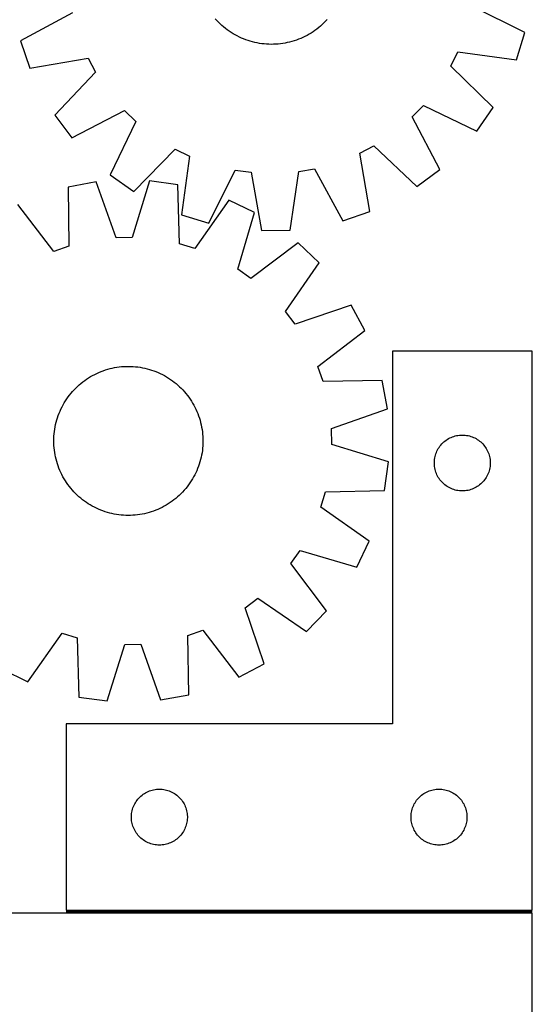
# Model space of a CAD drawing. Header units: millimetres. Extents: x 7 to 1493, y 7 to 2993.
# Tile 14 of 15: x 1218 to 1493, y 2115 to 2644. Entities that reach past the tile are written whole.
import ezdxf

# ---------------------------------------------------------------- set-up
doc = ezdxf.new("R2010")
doc.units = ezdxf.units.MM
doc.layers.add('COMMON', color=5, linetype='CONTINUOUS', true_color=0x0000ff)
doc.layers.add('CUT', color=7, linetype='CONTINUOUS', true_color=0x000000)

msp = doc.modelspace()

# ---------------------------------------------------------------- linework, layer by layer
at = {"layer": 'COMMON'}
msp.add_line((1493.383224, 2164.958039), (1243.383224, 2164.958039), dxfattribs=at)
at = {"layer": 'CUT'}
for p, q in [((1246.830403, 2647.2023), (1218.858133, 2632.151491)), ((1489.467626, 2636.718533), (1461.003409, 2650.816871)), ((1324.216229, 2643.124117), (1323.376765, 2644.05916)), ((1325.084649, 2642.215902), (1324.216229, 2643.124117)), ((1325.981169, 2641.335414), (1325.084649, 2642.215902)), ((1381.651927, 2641.83765), (1380.743713, 2640.96923)), ((1382.532416, 2642.734169), (1381.651927, 2641.83765)), ((1383.384309, 2643.657903), (1382.532416, 2642.734169)), ((1326.904903, 2640.483521), (1325.981169, 2641.335414)), ((1327.85494, 2639.661063), (1326.904903, 2640.483521)), ((1328.830342, 2638.868852), (1327.85494, 2639.661063)), ((1329.830147, 2638.107671), (1328.830342, 2638.868852)), ((1330.853367, 2637.378269), (1329.830147, 2638.107671)), ((1331.898994, 2636.681368), (1330.853367, 2637.378269)), ((1332.965995, 2636.017654), (1331.898994, 2636.681368)), ((1374.764179, 2636.394738), (1373.688398, 2635.745353)), ((1375.819032, 2637.077594), (1374.764179, 2636.394738)), ((1376.851915, 2637.793247), (1375.819032, 2637.077594)), ((1377.86181, 2638.54099), (1376.851915, 2637.793247)), ((1378.847719, 2639.320086), (1377.86181, 2638.54099)), ((1379.80867, 2640.129765), (1378.847719, 2639.320086)), ((1380.743713, 2640.96923), (1379.80867, 2640.129765)), ((1484.960676, 2622.007382), (1489.467626, 2636.718533)), ((1218.858133, 2632.151491), (1223.858931, 2617.600801)), ((1334.053317, 2635.387784), (1332.965995, 2636.017654)), ((1335.159888, 2634.792377), (1334.053317, 2635.387784)), ((1336.284614, 2634.232023), (1335.159888, 2634.792377)), ((1337.426387, 2633.707274), (1336.284614, 2634.232023)), ((1338.584079, 2633.218648), (1337.426387, 2633.707274)), ((1339.756548, 2632.766626), (1338.584079, 2633.218648)), ((1340.942637, 2632.351656), (1339.756548, 2632.766626)), ((1342.141175, 2631.974147), (1340.942637, 2632.351656)), ((1343.35098, 2631.634471), (1342.141175, 2631.974147)), ((1344.570857, 2631.332963), (1343.35098, 2631.634471)), ((1345.799602, 2631.069921), (1344.570857, 2631.332963)), ((1347.036004, 2630.845605), (1345.799602, 2631.069921)), ((1348.278842, 2630.660236), (1347.036004, 2630.845605)), ((1360.789772, 2630.969686), (1359.550481, 2630.761924)), ((1362.021926, 2631.216272), (1360.789772, 2630.969686)), ((1363.245726, 2631.501439), (1362.021926, 2631.216272)), ((1364.459965, 2631.824906), (1363.245726, 2631.501439)), ((1365.663444, 2632.186354), (1364.459965, 2631.824906)), ((1366.854976, 2632.585425), (1365.663444, 2632.186354)), ((1368.033385, 2633.021727), (1366.854976, 2632.585425)), ((1369.197508, 2633.494828), (1368.033385, 2633.021727)), ((1370.346196, 2634.004261), (1369.197508, 2633.494828)), ((1371.478316, 2634.549524), (1370.346196, 2634.004261)), ((1372.59275, 2635.130079), (1371.478316, 2634.549524)), ((1373.688398, 2635.745353), (1372.59275, 2635.130079)), ((1349.526888, 2630.513997), (1348.278842, 2630.660236)), ((1350.778913, 2630.407033), (1349.526888, 2630.513997)), ((1352.033679, 2630.339448), (1350.778913, 2630.407033)), ((1353.28995, 2630.311309), (1352.033679, 2630.339448)), ((1354.546484, 2630.322645), (1353.28995, 2630.311309)), ((1355.802042, 2630.373444), (1354.546484, 2630.322645)), ((1357.055385, 2630.463656), (1355.802042, 2630.373444)), ((1358.305276, 2630.593192), (1357.055385, 2630.463656)), ((1359.550481, 2630.761924), (1358.305276, 2630.593192)), ((1449.720791, 2618.568314), (1453.48399, 2626.27271)), ((1453.48399, 2626.27271), (1484.960676, 2622.007382)), ((1223.858931, 2617.600801), (1255.173761, 2622.925853)), ((1255.173761, 2622.925853), (1259.194795, 2615.352831)), ((1259.194795, 2615.352831), (1237.242541, 2592.394754)), ((1472.435244, 2596.364072), (1449.720791, 2618.568314)), ((1246.494993, 2580.101558), (1274.631635, 2594.842798)), ((1274.631635, 2594.842798), (1280.796058, 2588.882994)), ((1429.025032, 2591.384635), (1434.984836, 2597.549058)), ((1434.984836, 2597.549058), (1463.602884, 2583.76566)), ((1463.602884, 2583.76566), (1472.435244, 2596.364072)), ((1237.242541, 2592.394754), (1246.494993, 2580.101558)), ((1280.796058, 2588.882994), (1267.01266, 2560.264945)), ((1443.766272, 2563.247994), (1429.025032, 2591.384635)), ((1279.611071, 2551.432586), (1301.815314, 2574.147038)), ((1301.815314, 2574.147038), (1309.519709, 2570.38384)), ((1400.941977, 2571.926762), (1408.514999, 2575.947796)), ((1408.514999, 2575.947796), (1431.473076, 2553.995542)), ((1309.519709, 2570.38384), (1305.254382, 2538.907154)), ((1406.267029, 2540.611932), (1400.941977, 2571.926762)), ((1319.965532, 2534.400204), (1334.06387, 2562.864421)), ((1334.06387, 2562.864421), (1342.554078, 2561.666195)), ((1368.22059, 2562.099365), (1376.66553, 2563.583403)), ((1376.66553, 2563.583403), (1391.716339, 2535.611133)), ((1431.473076, 2553.995542), (1443.766272, 2563.247994)), ((1267.01266, 2560.264945), (1279.611071, 2551.432586)), ((1288.058634, 2557.090524), (1278.720027, 2526.729938)), ((1303.303013, 2555.007386), (1288.058634, 2557.090524)), ((1342.554078, 2561.666195), (1348.224341, 2530.412029)), ((1363.608201, 2530.671661), (1368.22059, 2562.099365)), ((1259.526242, 2556.483513), (1244.384252, 2553.753923)), ((1244.384252, 2553.753923), (1244.884646, 2521.993502)), ((1270.147623, 2526.547565), (1259.526242, 2556.483513)), ((1304.153829, 2523.25442), (1303.303013, 2555.007386)), ((1330.626506, 2546.767693), (1312.363026, 2520.778848)), ((1344.481047, 2540.07574), (1330.626506, 2546.767693)), ((1236.788162, 2519.171036), (1217.435911, 2544.359628)), ((1305.254382, 2538.907154), (1319.965532, 2534.400204)), ((1335.478015, 2509.613957), (1344.481047, 2540.07574)), ((1391.716339, 2535.611133), (1406.267029, 2540.611932)), ((1348.224341, 2530.412029), (1363.608201, 2530.671661)), ((1278.720027, 2526.729938), (1270.147623, 2526.547565)), ((1244.884646, 2521.993502), (1236.788162, 2519.171036)), ((1312.363026, 2520.778848), (1304.153829, 2523.25442)), ((1367.921028, 2523.795902), (1342.520432, 2504.722768)), ((1379.029552, 2513.150188), (1367.921028, 2523.795902)), ((1342.520432, 2504.722768), (1335.478015, 2509.613957)), ((1361.053952, 2486.961401), (1379.029552, 2513.150188)), ((1396.291553, 2490.42379), (1366.240227, 2480.133376)), ((1403.56668, 2476.866391), (1396.291553, 2490.42379)), ((1366.240227, 2480.133376), (1361.053952, 2486.961401)), ((1378.378088, 2457.51414), (1403.56668, 2476.866391)), ((1493.383224, 2465.708039), (1418.383224, 2465.708039)), ((1418.383224, 2465.708039), (1418.383224, 2265.708039)), ((1493.383224, 2165.708039), (1493.383224, 2465.708039)), ((1266.895858, 2456.313637), (1268.118392, 2456.604181)), ((1268.118392, 2456.604181), (1269.34945, 2456.856181)), ((1269.34945, 2456.856181), (1270.587816, 2457.069389)), ((1270.587816, 2457.069389), (1271.832267, 2457.243593)), ((1271.832267, 2457.243593), (1273.081577, 2457.378622)), ((1273.081577, 2457.378622), (1274.334511, 2457.474343)), ((1274.334511, 2457.474343), (1275.589834, 2457.530661)), ((1275.589834, 2457.530661), (1276.846306, 2457.54752)), ((1276.846306, 2457.54752), (1278.102688, 2457.524904)), ((1278.102688, 2457.524904), (1279.357739, 2457.462836)), ((1279.357739, 2457.462836), (1280.610222, 2457.361376)), ((1280.610222, 2457.361376), (1281.8589, 2457.220625)), ((1281.8589, 2457.220625), (1283.10254, 2457.040721)), ((1283.10254, 2457.040721), (1284.339916, 2456.821842)), ((1284.339916, 2456.821842), (1285.569806, 2456.564205)), ((1285.569806, 2456.564205), (1286.790997, 2456.268063)), ((1381.200554, 2449.417656), (1378.378088, 2457.51414)), ((1254.347185, 2450.682264), (1255.399026, 2451.369751)), ((1255.399026, 2451.369751), (1256.471943, 2452.023859)), ((1256.471943, 2452.023859), (1257.564876, 2452.643943)), ((1257.564876, 2452.643943), (1258.676747, 2453.229391)), ((1258.676747, 2453.229391), (1259.806458, 2453.779626)), ((1259.806458, 2453.779626), (1260.952896, 2454.294104)), ((1260.952896, 2454.294104), (1262.114928, 2454.772318)), ((1262.114928, 2454.772318), (1263.291408, 2455.213795)), ((1263.291408, 2455.213795), (1264.481174, 2455.618101)), ((1264.481174, 2455.618101), (1265.683053, 2455.984835)), ((1265.683053, 2455.984835), (1266.895858, 2456.313637)), ((1286.790997, 2456.268063), (1288.002283, 2455.933708)), ((1288.002283, 2455.933708), (1289.202469, 2455.561471)), ((1289.202469, 2455.561471), (1290.39037, 2455.151719)), ((1290.39037, 2455.151719), (1291.564815, 2454.704856)), ((1291.564815, 2454.704856), (1292.724644, 2454.221324)), ((1292.724644, 2454.221324), (1293.868712, 2453.701599)), ((1293.868712, 2453.701599), (1294.995891, 2453.146194)), ((1294.995891, 2453.146194), (1296.105068, 2452.555658)), ((1296.105068, 2452.555658), (1297.195149, 2451.930573)), ((1297.195149, 2451.930573), (1298.265057, 2451.271556)), ((1298.265057, 2451.271556), (1299.313738, 2450.579258)), ((1247.658733, 2444.996232), (1248.535271, 2445.896613)), ((1248.535271, 2445.896613), (1249.439659, 2446.769018)), ((1249.439659, 2446.769018), (1250.371004, 2447.612584)), ((1250.371004, 2447.612584), (1251.328386, 2448.42648)), ((1251.328386, 2448.42648), (1252.31086, 2449.209902)), ((1252.31086, 2449.209902), (1253.317458, 2449.962078)), ((1253.317458, 2449.962078), (1254.347185, 2450.682264)), ((1299.313738, 2450.579258), (1300.340155, 2449.854362)), ((1300.340155, 2449.854362), (1301.343296, 2449.097583)), ((1301.343296, 2449.097583), (1302.322171, 2448.309667)), ((1302.322171, 2448.309667), (1303.275814, 2447.491394)), ((1303.275814, 2447.491394), (1304.203284, 2446.643569)), ((1304.203284, 2446.643569), (1305.103666, 2445.767031)), ((1412.960975, 2449.91805), (1381.200554, 2449.417656)), ((1415.690565, 2434.77606), (1412.960975, 2449.91805)), ((1243.723044, 2440.106685), (1244.44794, 2441.133103)), ((1244.44794, 2441.133103), (1245.20472, 2442.136244)), ((1245.20472, 2442.136244), (1245.992635, 2443.115119)), ((1245.992635, 2443.115119), (1246.810908, 2444.068762)), ((1246.810908, 2444.068762), (1247.658733, 2444.996232)), ((1305.103666, 2445.767031), (1305.97607, 2444.862643)), ((1305.97607, 2444.862643), (1306.819636, 2443.931298)), ((1306.819636, 2443.931298), (1307.633532, 2442.973917)), ((1307.633532, 2442.973917), (1308.416955, 2441.991442)), ((1308.416955, 2441.991442), (1309.16913, 2440.984844)), ((1309.16913, 2440.984844), (1309.889316, 2439.955117)), ((1240.600704, 2434.66166), (1241.156108, 2435.788839)), ((1241.156108, 2435.788839), (1241.746644, 2436.898016)), ((1241.746644, 2436.898016), (1242.371729, 2437.988097)), ((1242.371729, 2437.988097), (1243.030746, 2439.058005)), ((1243.030746, 2439.058005), (1243.723044, 2440.106685)), ((1309.889316, 2439.955117), (1310.576803, 2438.903276)), ((1310.576803, 2438.903276), (1311.230911, 2437.830359)), ((1311.230911, 2437.830359), (1311.850995, 2436.737427)), ((1311.850995, 2436.737427), (1312.436443, 2435.625556)), ((1312.436443, 2435.625556), (1312.986678, 2434.495844)), ((1238.740831, 2429.995416), (1239.150583, 2431.183318)), ((1239.150583, 2431.183318), (1239.597446, 2432.357763)), ((1239.597446, 2432.357763), (1240.080979, 2433.517592)), ((1240.080979, 2433.517592), (1240.600704, 2434.66166)), ((1312.986678, 2434.495844), (1313.501156, 2433.349406)), ((1313.501156, 2433.349406), (1313.97937, 2432.187374)), ((1313.97937, 2432.187374), (1314.420847, 2431.010895)), ((1314.420847, 2431.010895), (1314.825153, 2429.821128)), ((1385.754617, 2424.154679), (1415.690565, 2434.77606)), ((1237.261581, 2423.895488), (1237.48046, 2425.132864)), ((1237.48046, 2425.132864), (1237.738097, 2426.362754)), ((1237.738097, 2426.362754), (1238.03424, 2427.583944)), ((1238.03424, 2427.583944), (1238.368594, 2428.79523)), ((1238.368594, 2428.79523), (1238.740831, 2429.995416)), ((1314.825153, 2429.821128), (1315.191887, 2428.619249)), ((1315.191887, 2428.619249), (1315.520689, 2427.406444)), ((1315.520689, 2427.406444), (1315.811233, 2426.18391)), ((1315.811233, 2426.18391), (1316.063234, 2424.952852)), ((1316.063234, 2424.952852), (1316.276441, 2423.714487)), ((1236.777398, 2418.895636), (1236.839466, 2420.150687)), ((1236.839466, 2420.150687), (1236.940926, 2421.40317)), ((1236.940926, 2421.40317), (1237.081677, 2422.651847)), ((1237.081677, 2422.651847), (1237.261581, 2423.895488)), ((1316.276441, 2423.714487), (1316.450645, 2422.470035)), ((1316.450645, 2422.470035), (1316.585674, 2421.220726)), ((1316.585674, 2421.220726), (1316.681395, 2419.967791)), ((1316.681395, 2419.967791), (1316.737713, 2418.712469)), ((1385.93699, 2415.582275), (1385.754617, 2424.154679)), ((1449.876415, 2419.452792), (1450.591943, 2419.743791)), ((1450.591943, 2419.743791), (1451.321502, 2419.997569)), ((1451.321502, 2419.997569), (1452.063157, 2420.213455)), ((1452.063157, 2420.213455), (1452.814943, 2420.390874)), ((1452.814943, 2420.390874), (1453.574865, 2420.529357)), ((1453.574865, 2420.529357), (1454.340909, 2420.628537)), ((1454.340909, 2420.628537), (1455.111043, 2420.68815)), ((1455.111043, 2420.68815), (1455.883224, 2420.708039)), ((1455.883224, 2420.708039), (1456.655405, 2420.68815)), ((1456.655405, 2420.68815), (1457.425539, 2420.628537)), ((1457.425539, 2420.628537), (1458.191583, 2420.529357)), ((1458.191583, 2420.529357), (1458.951505, 2420.390874)), ((1458.951505, 2420.390874), (1459.703291, 2420.213455)), ((1459.703291, 2420.213455), (1460.444947, 2419.997569)), ((1460.444947, 2419.997569), (1461.174505, 2419.743791)), ((1461.174505, 2419.743791), (1461.890033, 2419.452792)), ((1236.754782, 2417.639254), (1236.777398, 2418.895636)), ((1236.771642, 2416.382781), (1236.754782, 2417.639254)), ((1236.827959, 2415.127459), (1236.771642, 2416.382781)), ((1236.92368, 2413.874524), (1236.827959, 2415.127459)), ((1316.669888, 2414.944563), (1316.568428, 2413.69208)), ((1316.731957, 2416.199614), (1316.669888, 2414.944563)), ((1316.754572, 2417.455996), (1316.731957, 2416.199614)), ((1316.737713, 2418.712469), (1316.754572, 2417.455996)), ((1416.297576, 2406.243668), (1385.93699, 2415.582275)), ((1443.438069, 2414.081695), (1443.885635, 2414.711253)), ((1443.885635, 2414.711253), (1444.365017, 2415.316936)), ((1444.365017, 2415.316936), (1444.874944, 2415.897139)), ((1444.874944, 2415.897139), (1445.414062, 2416.450322)), ((1445.414062, 2416.450322), (1445.980942, 2416.975018)), ((1445.980942, 2416.975018), (1446.574082, 2417.469836)), ((1446.574082, 2417.469836), (1447.191908, 2417.933464)), ((1447.191908, 2417.933464), (1447.832781, 2418.364672)), ((1447.832781, 2418.364672), (1448.495003, 2418.762317)), ((1448.495003, 2418.762317), (1449.176817, 2419.125345)), ((1449.176817, 2419.125345), (1449.876415, 2419.452792)), ((1461.890033, 2419.452792), (1462.589631, 2419.125345)), ((1462.589631, 2419.125345), (1463.271445, 2418.762317)), ((1463.271445, 2418.762317), (1463.933667, 2418.364672)), ((1463.933667, 2418.364672), (1464.574541, 2417.933464)), ((1464.574541, 2417.933464), (1465.192366, 2417.469836)), ((1465.192366, 2417.469836), (1465.785506, 2416.975018)), ((1465.785506, 2416.975018), (1466.352386, 2416.450322)), ((1466.352386, 2416.450322), (1466.891505, 2415.897139)), ((1466.891505, 2415.897139), (1467.401431, 2415.316936)), ((1467.401431, 2415.316936), (1467.880813, 2414.711253)), ((1467.880813, 2414.711253), (1468.328379, 2414.081695)), ((1237.058709, 2412.625215), (1236.92368, 2413.874524)), ((1237.232913, 2411.380763), (1237.058709, 2412.625215)), ((1237.446121, 2410.142398), (1237.232913, 2411.380763)), ((1237.698121, 2408.91134), (1237.446121, 2410.142398)), ((1316.028895, 2409.962386), (1315.771257, 2408.732496)), ((1316.247773, 2411.199762), (1316.028895, 2409.962386)), ((1316.427677, 2412.443403), (1316.247773, 2411.199762)), ((1316.568428, 2413.69208), (1316.427677, 2412.443403)), ((1441.126255, 2408.39725), (1441.284258, 2409.153355)), ((1441.284258, 2409.153355), (1441.480976, 2409.900323)), ((1441.480976, 2409.900323), (1441.715886, 2410.636174)), ((1441.715886, 2410.636174), (1441.988365, 2411.358957)), ((1441.988365, 2411.358957), (1442.29769, 2412.066755)), ((1442.29769, 2412.066755), (1442.643042, 2412.75769)), ((1442.643042, 2412.75769), (1443.023505, 2413.429931)), ((1443.023505, 2413.429931), (1443.438069, 2414.081695)), ((1468.328379, 2414.081695), (1468.742944, 2413.429931)), ((1468.742944, 2413.429931), (1469.123406, 2412.75769)), ((1469.123406, 2412.75769), (1469.468758, 2412.066755)), ((1469.468758, 2412.066755), (1469.778084, 2411.358957)), ((1469.778084, 2411.358957), (1470.050563, 2410.636174)), ((1470.050563, 2410.636174), (1470.285472, 2409.900323)), ((1470.285472, 2409.900323), (1470.48219, 2409.153355)), ((1470.48219, 2409.153355), (1470.640193, 2408.39725)), ((1237.988665, 2407.688806), (1237.698121, 2408.91134)), ((1238.317467, 2406.476001), (1237.988665, 2407.688806)), ((1238.684202, 2405.274122), (1238.317467, 2406.476001)), ((1239.088507, 2404.084355), (1238.684202, 2405.274122)), ((1239.529985, 2402.907876), (1239.088507, 2404.084355)), ((1314.358771, 2403.911932), (1313.911908, 2402.737487)), ((1314.768523, 2405.099834), (1314.358771, 2403.911932)), ((1315.14076, 2406.30002), (1314.768523, 2405.099834)), ((1315.475115, 2407.511306), (1315.14076, 2406.30002)), ((1315.771257, 2408.732496), (1315.475115, 2407.511306)), ((1414.214438, 2390.99929), (1416.297576, 2406.243668)), ((1440.888197, 2406.094257), (1440.927961, 2406.865671)), ((1440.888197, 2405.32182), (1440.888197, 2406.094257)), ((1440.927961, 2404.550407), (1440.888197, 2405.32182)), ((1440.927961, 2406.865671), (1441.007384, 2407.634014)), ((1441.007384, 2403.782063), (1440.927961, 2404.550407)), ((1441.007384, 2407.634014), (1441.126255, 2408.39725)), ((1441.126255, 2403.018827), (1441.007384, 2403.782063)), ((1470.640193, 2408.39725), (1470.759064, 2407.634014)), ((1470.759064, 2403.782063), (1470.640193, 2403.018827)), ((1470.759064, 2407.634014), (1470.838487, 2406.865671)), ((1470.838487, 2404.550407), (1470.759064, 2403.782063)), ((1470.838487, 2406.865671), (1470.878251, 2406.094257)), ((1470.878251, 2405.32182), (1470.838487, 2404.550407)), ((1470.878251, 2406.094257), (1470.878251, 2405.32182)), ((1240.008198, 2401.745844), (1239.529985, 2402.907876)), ((1240.522676, 2400.599406), (1240.008198, 2401.745844)), ((1241.072911, 2399.469694), (1240.522676, 2400.599406)), ((1241.658359, 2398.357823), (1241.072911, 2399.469694)), ((1242.278444, 2397.264891), (1241.658359, 2398.357823)), ((1312.353246, 2399.306411), (1311.76271, 2398.197234)), ((1312.908651, 2400.43359), (1312.353246, 2399.306411)), ((1313.428376, 2401.577658), (1312.908651, 2400.43359)), ((1313.911908, 2402.737487), (1313.428376, 2401.577658)), ((1441.284258, 2402.262723), (1441.126255, 2403.018827)), ((1441.480976, 2401.515754), (1441.284258, 2402.262723)), ((1441.715886, 2400.779903), (1441.480976, 2401.515754)), ((1441.988365, 2400.05712), (1441.715886, 2400.779903)), ((1442.29769, 2399.349323), (1441.988365, 2400.05712)), ((1442.643042, 2398.658388), (1442.29769, 2399.349323)), ((1443.023505, 2397.986147), (1442.643042, 2398.658388)), ((1469.123406, 2398.658388), (1468.742944, 2397.986147)), ((1469.468758, 2399.349323), (1469.123406, 2398.658388)), ((1469.778084, 2400.05712), (1469.468758, 2399.349323)), ((1470.050563, 2400.779903), (1469.778084, 2400.05712)), ((1470.285472, 2401.515754), (1470.050563, 2400.779903)), ((1470.48219, 2402.262723), (1470.285472, 2401.515754)), ((1470.640193, 2403.018827), (1470.48219, 2402.262723)), ((1242.932552, 2396.191974), (1242.278444, 2397.264891)), ((1243.620038, 2395.140133), (1242.932552, 2396.191974)), ((1244.340224, 2394.110406), (1243.620038, 2395.140133)), ((1245.0924, 2393.103808), (1244.340224, 2394.110406)), ((1245.875822, 2392.121333), (1245.0924, 2393.103808)), ((1309.061414, 2393.962147), (1308.304635, 2392.959006)), ((1309.78631, 2394.988565), (1309.061414, 2393.962147)), ((1310.478608, 2396.037245), (1309.78631, 2394.988565)), ((1311.137625, 2397.107153), (1310.478608, 2396.037245)), ((1311.76271, 2398.197234), (1311.137625, 2397.107153)), ((1443.438069, 2397.334383), (1443.023505, 2397.986147)), ((1443.885635, 2396.704825), (1443.438069, 2397.334383)), ((1444.365017, 2396.099141), (1443.885635, 2396.704825)), ((1444.874944, 2395.518939), (1444.365017, 2396.099141)), ((1445.414062, 2394.965756), (1444.874944, 2395.518939)), ((1445.980942, 2394.44106), (1445.414062, 2394.965756)), ((1446.574082, 2393.946242), (1445.980942, 2394.44106)), ((1447.191908, 2393.482614), (1446.574082, 2393.946242)), ((1447.832781, 2393.051405), (1447.191908, 2393.482614)), ((1464.574541, 2393.482614), (1463.933667, 2393.051405)), ((1465.192366, 2393.946242), (1464.574541, 2393.482614)), ((1465.785506, 2394.44106), (1465.192366, 2393.946242)), ((1466.352386, 2394.965756), (1465.785506, 2394.44106)), ((1466.891505, 2395.518939), (1466.352386, 2394.965756)), ((1467.401431, 2396.099141), (1466.891505, 2395.518939)), ((1467.880813, 2396.704825), (1467.401431, 2396.099141)), ((1468.328379, 2397.334383), (1467.880813, 2396.704825)), ((1468.742944, 2397.986147), (1468.328379, 2397.334383)), ((1246.689718, 2391.163952), (1245.875822, 2392.121333)), ((1247.533284, 2390.232607), (1246.689718, 2391.163952)), ((1248.405689, 2389.328219), (1247.533284, 2390.232607)), ((1249.30607, 2388.451681), (1248.405689, 2389.328219)), ((1250.23354, 2387.603856), (1249.30607, 2388.451681)), ((1304.069695, 2388.326232), (1303.138351, 2387.482666)), ((1304.974083, 2389.198637), (1304.069695, 2388.326232)), ((1305.850622, 2390.099018), (1304.974083, 2389.198637)), ((1306.698446, 2391.026488), (1305.850622, 2390.099018)), ((1307.51672, 2391.980131), (1306.698446, 2391.026488)), ((1308.304635, 2392.959006), (1307.51672, 2391.980131)), ((1379.9859, 2381.939276), (1382.461472, 2390.148473)), ((1382.461472, 2390.148473), (1414.214438, 2390.99929)), ((1448.495003, 2392.65376), (1447.832781, 2393.051405)), ((1449.176817, 2392.290733), (1448.495003, 2392.65376)), ((1449.876415, 2391.963285), (1449.176817, 2392.290733)), ((1450.591943, 2391.672286), (1449.876415, 2391.963285)), ((1451.321502, 2391.418508), (1450.591943, 2391.672286)), ((1452.063157, 2391.202623), (1451.321502, 2391.418508)), ((1452.814943, 2391.025203), (1452.063157, 2391.202623)), ((1453.574865, 2390.88672), (1452.814943, 2391.025203)), ((1454.340909, 2390.787541), (1453.574865, 2390.88672)), ((1455.111043, 2390.727927), (1454.340909, 2390.787541)), ((1455.883224, 2390.708039), (1455.111043, 2390.727927)), ((1456.655405, 2390.727927), (1455.883224, 2390.708039)), ((1457.425539, 2390.787541), (1456.655405, 2390.727927)), ((1458.191583, 2390.88672), (1457.425539, 2390.787541)), ((1458.951505, 2391.025203), (1458.191583, 2390.88672)), ((1459.703291, 2391.202623), (1458.951505, 2391.025203)), ((1460.444947, 2391.418508), (1459.703291, 2391.202623)), ((1461.174505, 2391.672286), (1460.444947, 2391.418508)), ((1461.890033, 2391.963285), (1461.174505, 2391.672286)), ((1462.589631, 2392.290733), (1461.890033, 2391.963285)), ((1463.271445, 2392.65376), (1462.589631, 2392.290733)), ((1463.933667, 2393.051405), (1463.271445, 2392.65376)), ((1251.187183, 2386.785583), (1250.23354, 2387.603856)), ((1252.166058, 2385.997667), (1251.187183, 2386.785583)), ((1253.1692, 2385.240888), (1252.166058, 2385.997667)), ((1254.195617, 2384.515992), (1253.1692, 2385.240888)), ((1255.244297, 2383.823694), (1254.195617, 2384.515992)), ((1256.314205, 2383.164677), (1255.244297, 2383.823694)), ((1257.404286, 2382.539592), (1256.314205, 2383.164677)), ((1258.513463, 2381.949056), (1257.404286, 2382.539592)), ((1297.037412, 2383.071391), (1295.944479, 2382.451307)), ((1298.110328, 2383.725499), (1297.037412, 2383.071391)), ((1299.162169, 2384.412986), (1298.110328, 2383.725499)), ((1300.191896, 2385.133172), (1299.162169, 2384.412986)), ((1301.198494, 2385.885348), (1300.191896, 2385.133172)), ((1302.180969, 2386.66877), (1301.198494, 2385.885348)), ((1303.138351, 2387.482666), (1302.180969, 2386.66877)), ((1259.640642, 2381.393651), (1258.513463, 2381.949056)), ((1260.784711, 2380.873926), (1259.640642, 2381.393651)), ((1261.944539, 2380.390394), (1260.784711, 2380.873926)), ((1263.118984, 2379.943531), (1261.944539, 2380.390394)), ((1264.306886, 2379.533779), (1263.118984, 2379.943531)), ((1265.507072, 2379.161542), (1264.306886, 2379.533779)), ((1266.718358, 2378.827187), (1265.507072, 2379.161542)), ((1267.939548, 2378.531045), (1266.718358, 2378.827187)), ((1269.169439, 2378.273408), (1267.939548, 2378.531045)), ((1270.406814, 2378.054529), (1269.169439, 2378.273408)), ((1271.650455, 2377.874625), (1270.406814, 2378.054529)), ((1272.899132, 2377.733874), (1271.650455, 2377.874625)), ((1274.151615, 2377.632414), (1272.899132, 2377.733874)), ((1275.406667, 2377.570346), (1274.151615, 2377.632414)), ((1276.663048, 2377.54773), (1275.406667, 2377.570346)), ((1277.919521, 2377.564589), (1276.663048, 2377.54773)), ((1279.174843, 2377.620907), (1277.919521, 2377.564589)), ((1280.427778, 2377.716628), (1279.174843, 2377.620907)), ((1281.677087, 2377.851657), (1280.427778, 2377.716628)), ((1282.921539, 2378.025861), (1281.677087, 2377.851657)), ((1284.159904, 2378.239069), (1282.921539, 2378.025861)), ((1285.390962, 2378.491069), (1284.159904, 2378.239069)), ((1286.613496, 2378.781613), (1285.390962, 2378.491069)), ((1287.826302, 2379.110415), (1286.613496, 2378.781613)), ((1289.02818, 2379.477149), (1287.826302, 2379.110415)), ((1290.217947, 2379.881455), (1289.02818, 2379.477149)), ((1291.394426, 2380.322932), (1290.217947, 2379.881455)), ((1292.556458, 2380.801146), (1291.394426, 2380.322932)), ((1293.702896, 2381.315624), (1292.556458, 2380.801146)), ((1294.832608, 2381.865859), (1293.702896, 2381.315624)), ((1295.944479, 2382.451307), (1294.832608, 2381.865859)), ((1405.974746, 2363.675796), (1379.9859, 2381.939276)), ((1399.282792, 2349.821255), (1405.974746, 2363.675796)), ((1363.92982, 2351.78187), (1368.82101, 2358.824287)), ((1368.82101, 2358.824287), (1399.282792, 2349.821255)), ((1383.002955, 2326.381274), (1363.92982, 2351.78187)), ((1339.340429, 2328.062075), (1346.168453, 2333.24835)), ((1346.168453, 2333.24835), (1372.35724, 2315.27275)), ((1349.630842, 2298.01075), (1339.340429, 2328.062075)), ((1372.35724, 2315.27275), (1383.002955, 2326.381274)), ((1222.882848, 2288.327557), (1241.146328, 2314.316402)), ((1241.146328, 2314.316402), (1249.355525, 2311.84083)), ((1308.624708, 2313.101748), (1316.721193, 2315.924214)), ((1316.721193, 2315.924214), (1336.073443, 2290.735622)), ((1249.355525, 2311.84083), (1250.206342, 2280.087864)), ((1274.789327, 2308.365312), (1283.361731, 2308.547685)), ((1283.361731, 2308.547685), (1293.983112, 2278.611737)), ((1309.125103, 2281.341327), (1308.624708, 2313.101748)), ((1265.450721, 2278.004726), (1274.789327, 2308.365312)), ((1336.073443, 2290.735622), (1349.630842, 2298.01075)), ((1209.028308, 2295.01951), (1222.882848, 2288.327557)), ((1250.206342, 2280.087864), (1265.450721, 2278.004726)), ((1293.983112, 2278.611737), (1309.125103, 2281.341327)), ((1418.383224, 2265.708039), (1243.383224, 2265.708039)), ((1243.383224, 2265.708039), (1243.383224, 2165.708039)), ((1286.676817, 2229.125345), (1287.376415, 2229.452792)), ((1287.376415, 2229.452792), (1288.091943, 2229.743791)), ((1288.091943, 2229.743791), (1288.821502, 2229.997569)), ((1288.821502, 2229.997569), (1289.563157, 2230.213455)), ((1289.563157, 2230.213455), (1290.314943, 2230.390874)), ((1290.314943, 2230.390874), (1291.074865, 2230.529357)), ((1291.074865, 2230.529357), (1291.840909, 2230.628537)), ((1291.840909, 2230.628537), (1292.611043, 2230.68815)), ((1292.611043, 2230.68815), (1293.383224, 2230.708039)), ((1293.383224, 2230.708039), (1294.155405, 2230.68815)), ((1294.155405, 2230.68815), (1294.925539, 2230.628537)), ((1294.925539, 2230.628537), (1295.691583, 2230.529357)), ((1295.691583, 2230.529357), (1296.451505, 2230.390874)), ((1296.451505, 2230.390874), (1297.203291, 2230.213455)), ((1297.203291, 2230.213455), (1297.944947, 2229.997569)), ((1297.944947, 2229.997569), (1298.674505, 2229.743791)), ((1298.674505, 2229.743791), (1299.390033, 2229.452792)), ((1299.390033, 2229.452792), (1300.089631, 2229.125345)), ((1436.676817, 2229.125345), (1437.376415, 2229.452792)), ((1437.376415, 2229.452792), (1438.091943, 2229.743791)), ((1438.091943, 2229.743791), (1438.821502, 2229.997569)), ((1438.821502, 2229.997569), (1439.563157, 2230.213455)), ((1439.563157, 2230.213455), (1440.314943, 2230.390874)), ((1440.314943, 2230.390874), (1441.074865, 2230.529357)), ((1441.074865, 2230.529357), (1441.840909, 2230.628537)), ((1441.840909, 2230.628537), (1442.611043, 2230.68815)), ((1442.611043, 2230.68815), (1443.383224, 2230.708039)), ((1443.383224, 2230.708039), (1444.155405, 2230.68815)), ((1444.155405, 2230.68815), (1444.925539, 2230.628537)), ((1444.925539, 2230.628537), (1445.691583, 2230.529357)), ((1445.691583, 2230.529357), (1446.451505, 2230.390874)), ((1446.451505, 2230.390874), (1447.203291, 2230.213455)), ((1447.203291, 2230.213455), (1447.944947, 2229.997569)), ((1447.944947, 2229.997569), (1448.674505, 2229.743791)), ((1448.674505, 2229.743791), (1449.390033, 2229.452792)), ((1449.390033, 2229.452792), (1450.089631, 2229.125345)), ((1280.523505, 2223.429931), (1280.938069, 2224.081695)), ((1280.938069, 2224.081695), (1281.385635, 2224.711253)), ((1281.385635, 2224.711253), (1281.865017, 2225.316936)), ((1281.865017, 2225.316936), (1282.374944, 2225.897139)), ((1282.374944, 2225.897139), (1282.914062, 2226.450322)), ((1282.914062, 2226.450322), (1283.480942, 2226.975018)), ((1283.480942, 2226.975018), (1284.074082, 2227.469836)), ((1284.074082, 2227.469836), (1284.691908, 2227.933464)), ((1284.691908, 2227.933464), (1285.332781, 2228.364672)), ((1285.332781, 2228.364672), (1285.995003, 2228.762317)), ((1285.995003, 2228.762317), (1286.676817, 2229.125345)), ((1300.089631, 2229.125345), (1300.771445, 2228.762317)), ((1300.771445, 2228.762317), (1301.433667, 2228.364672)), ((1301.433667, 2228.364672), (1302.074541, 2227.933464)), ((1302.074541, 2227.933464), (1302.692366, 2227.469836)), ((1302.692366, 2227.469836), (1303.285506, 2226.975018)), ((1303.285506, 2226.975018), (1303.852386, 2226.450322)), ((1303.852386, 2226.450322), (1304.391505, 2225.897139)), ((1304.391505, 2225.897139), (1304.901431, 2225.316936)), ((1304.901431, 2225.316936), (1305.380813, 2224.711253)), ((1305.380813, 2224.711253), (1305.828379, 2224.081695)), ((1305.828379, 2224.081695), (1306.242944, 2223.429931)), ((1430.523505, 2223.429931), (1430.938069, 2224.081695)), ((1430.938069, 2224.081695), (1431.385635, 2224.711253)), ((1431.385635, 2224.711253), (1431.865017, 2225.316936)), ((1431.865017, 2225.316936), (1432.374944, 2225.897139)), ((1432.374944, 2225.897139), (1432.914062, 2226.450322)), ((1432.914062, 2226.450322), (1433.480942, 2226.975018)), ((1433.480942, 2226.975018), (1434.074082, 2227.469836)), ((1434.074082, 2227.469836), (1434.691908, 2227.933464)), ((1434.691908, 2227.933464), (1435.332781, 2228.364672)), ((1435.332781, 2228.364672), (1435.995003, 2228.762317)), ((1435.995003, 2228.762317), (1436.676817, 2229.125345)), ((1450.089631, 2229.125345), (1450.771445, 2228.762317)), ((1450.771445, 2228.762317), (1451.433667, 2228.364672)), ((1451.433667, 2228.364672), (1452.074541, 2227.933464)), ((1452.074541, 2227.933464), (1452.692366, 2227.469836)), ((1452.692366, 2227.469836), (1453.285506, 2226.975018)), ((1453.285506, 2226.975018), (1453.852386, 2226.450322)), ((1453.852386, 2226.450322), (1454.391505, 2225.897139)), ((1454.391505, 2225.897139), (1454.901431, 2225.316936)), ((1454.901431, 2225.316936), (1455.380813, 2224.711253)), ((1455.380813, 2224.711253), (1455.828379, 2224.081695)), ((1455.828379, 2224.081695), (1456.242944, 2223.429931)), ((1278.626255, 2218.39725), (1278.784258, 2219.153355)), ((1278.784258, 2219.153355), (1278.980976, 2219.900323)), ((1278.980976, 2219.900323), (1279.215886, 2220.636174)), ((1279.215886, 2220.636174), (1279.488365, 2221.358957)), ((1279.488365, 2221.358957), (1279.79769, 2222.066755)), ((1279.79769, 2222.066755), (1280.143042, 2222.75769)), ((1280.143042, 2222.75769), (1280.523505, 2223.429931)), ((1306.242944, 2223.429931), (1306.623406, 2222.75769)), ((1306.623406, 2222.75769), (1306.968758, 2222.066755)), ((1306.968758, 2222.066755), (1307.278084, 2221.358957)), ((1307.278084, 2221.358957), (1307.550563, 2220.636174)), ((1307.550563, 2220.636174), (1307.785472, 2219.900323)), ((1307.785472, 2219.900323), (1307.98219, 2219.153355)), ((1307.98219, 2219.153355), (1308.140193, 2218.39725)), ((1428.626255, 2218.39725), (1428.784258, 2219.153355)), ((1428.784258, 2219.153355), (1428.980976, 2219.900323)), ((1428.980976, 2219.900323), (1429.215886, 2220.636174)), ((1429.215886, 2220.636174), (1429.488365, 2221.358957)), ((1429.488365, 2221.358957), (1429.79769, 2222.066755)), ((1429.79769, 2222.066755), (1430.143042, 2222.75769)), ((1430.143042, 2222.75769), (1430.523505, 2223.429931)), ((1456.242944, 2223.429931), (1456.623406, 2222.75769)), ((1456.623406, 2222.75769), (1456.968758, 2222.066755)), ((1456.968758, 2222.066755), (1457.278084, 2221.358957)), ((1457.278084, 2221.358957), (1457.550563, 2220.636174)), ((1457.550563, 2220.636174), (1457.785472, 2219.900323)), ((1457.785472, 2219.900323), (1457.98219, 2219.153355)), ((1457.98219, 2219.153355), (1458.140193, 2218.39725)), ((1278.388197, 2216.094257), (1278.427961, 2216.865671)), ((1278.388197, 2215.32182), (1278.388197, 2216.094257)), ((1278.427961, 2214.550407), (1278.388197, 2215.32182)), ((1278.427961, 2216.865671), (1278.507384, 2217.634014)), ((1278.507384, 2213.782063), (1278.427961, 2214.550407)), ((1278.507384, 2217.634014), (1278.626255, 2218.39725)), ((1278.626255, 2213.018827), (1278.507384, 2213.782063)), ((1308.140193, 2218.39725), (1308.259064, 2217.634014)), ((1308.259064, 2213.782063), (1308.140193, 2213.018827)), ((1308.259064, 2217.634014), (1308.338487, 2216.865671)), ((1308.338487, 2214.550407), (1308.259064, 2213.782063)), ((1308.338487, 2216.865671), (1308.378251, 2216.094257)), ((1308.378251, 2215.32182), (1308.338487, 2214.550407)), ((1308.378251, 2216.094257), (1308.378251, 2215.32182)), ((1428.388197, 2216.094257), (1428.427961, 2216.865671)), ((1428.388197, 2215.32182), (1428.388197, 2216.094257)), ((1428.427961, 2214.550407), (1428.388197, 2215.32182)), ((1428.427961, 2216.865671), (1428.507384, 2217.634014)), ((1428.507384, 2213.782063), (1428.427961, 2214.550407)), ((1428.507384, 2217.634014), (1428.626255, 2218.39725)), ((1428.626255, 2213.018827), (1428.507384, 2213.782063)), ((1458.140193, 2218.39725), (1458.259064, 2217.634014)), ((1458.259064, 2213.782063), (1458.140193, 2213.018827)), ((1458.259064, 2217.634014), (1458.338487, 2216.865671)), ((1458.338487, 2214.550407), (1458.259064, 2213.782063)), ((1458.338487, 2216.865671), (1458.378251, 2216.094257)), ((1458.378251, 2215.32182), (1458.338487, 2214.550407)), ((1458.378251, 2216.094257), (1458.378251, 2215.32182)), ((1278.784258, 2212.262723), (1278.626255, 2213.018827)), ((1278.980976, 2211.515754), (1278.784258, 2212.262723)), ((1279.215886, 2210.779903), (1278.980976, 2211.515754)), ((1279.488365, 2210.05712), (1279.215886, 2210.779903)), ((1279.79769, 2209.349323), (1279.488365, 2210.05712)), ((1280.143042, 2208.658388), (1279.79769, 2209.349323)), ((1280.523505, 2207.986147), (1280.143042, 2208.658388)), ((1306.623406, 2208.658388), (1306.242944, 2207.986147)), ((1306.968758, 2209.349323), (1306.623406, 2208.658388)), ((1307.278084, 2210.05712), (1306.968758, 2209.349323)), ((1307.550563, 2210.779903), (1307.278084, 2210.05712)), ((1307.785472, 2211.515754), (1307.550563, 2210.779903)), ((1307.98219, 2212.262723), (1307.785472, 2211.515754)), ((1308.140193, 2213.018827), (1307.98219, 2212.262723)), ((1428.784258, 2212.262723), (1428.626255, 2213.018827)), ((1428.980976, 2211.515754), (1428.784258, 2212.262723)), ((1429.215886, 2210.779903), (1428.980976, 2211.515754)), ((1429.488365, 2210.05712), (1429.215886, 2210.779903)), ((1429.79769, 2209.349323), (1429.488365, 2210.05712)), ((1430.143042, 2208.658388), (1429.79769, 2209.349323)), ((1430.523505, 2207.986147), (1430.143042, 2208.658388)), ((1456.623406, 2208.658388), (1456.242944, 2207.986147)), ((1456.968758, 2209.349323), (1456.623406, 2208.658388)), ((1457.278084, 2210.05712), (1456.968758, 2209.349323)), ((1457.550563, 2210.779903), (1457.278084, 2210.05712)), ((1457.785472, 2211.515754), (1457.550563, 2210.779903)), ((1457.98219, 2212.262723), (1457.785472, 2211.515754)), ((1458.140193, 2213.018827), (1457.98219, 2212.262723)), ((1280.938069, 2207.334383), (1280.523505, 2207.986147)), ((1281.385635, 2206.704825), (1280.938069, 2207.334383)), ((1281.865017, 2206.099141), (1281.385635, 2206.704825)), ((1282.374944, 2205.518939), (1281.865017, 2206.099141)), ((1282.914062, 2204.965756), (1282.374944, 2205.518939)), ((1283.480942, 2204.44106), (1282.914062, 2204.965756)), ((1284.074082, 2203.946242), (1283.480942, 2204.44106)), ((1284.691908, 2203.482614), (1284.074082, 2203.946242)), ((1285.332781, 2203.051405), (1284.691908, 2203.482614)), ((1285.995003, 2202.65376), (1285.332781, 2203.051405)), ((1301.433667, 2203.051405), (1300.771445, 2202.65376)), ((1302.074541, 2203.482614), (1301.433667, 2203.051405)), ((1302.692366, 2203.946242), (1302.074541, 2203.482614)), ((1303.285506, 2204.44106), (1302.692366, 2203.946242)), ((1303.852386, 2204.965756), (1303.285506, 2204.44106)), ((1304.391505, 2205.518939), (1303.852386, 2204.965756)), ((1304.901431, 2206.099141), (1304.391505, 2205.518939)), ((1305.380813, 2206.704825), (1304.901431, 2206.099141)), ((1305.828379, 2207.334383), (1305.380813, 2206.704825)), ((1306.242944, 2207.986147), (1305.828379, 2207.334383)), ((1430.938069, 2207.334383), (1430.523505, 2207.986147)), ((1431.385635, 2206.704825), (1430.938069, 2207.334383)), ((1431.865017, 2206.099141), (1431.385635, 2206.704825)), ((1432.374944, 2205.518939), (1431.865017, 2206.099141)), ((1432.914062, 2204.965756), (1432.374944, 2205.518939)), ((1433.480942, 2204.44106), (1432.914062, 2204.965756)), ((1434.074082, 2203.946242), (1433.480942, 2204.44106)), ((1434.691908, 2203.482614), (1434.074082, 2203.946242)), ((1435.332781, 2203.051405), (1434.691908, 2203.482614)), ((1435.995003, 2202.65376), (1435.332781, 2203.051405)), ((1451.433667, 2203.051405), (1450.771445, 2202.65376)), ((1452.074541, 2203.482614), (1451.433667, 2203.051405)), ((1452.692366, 2203.946242), (1452.074541, 2203.482614)), ((1453.285506, 2204.44106), (1452.692366, 2203.946242)), ((1453.852386, 2204.965756), (1453.285506, 2204.44106)), ((1454.391505, 2205.518939), (1453.852386, 2204.965756)), ((1454.901431, 2206.099141), (1454.391505, 2205.518939)), ((1455.380813, 2206.704825), (1454.901431, 2206.099141)), ((1455.828379, 2207.334383), (1455.380813, 2206.704825)), ((1456.242944, 2207.986147), (1455.828379, 2207.334383)), ((1286.676817, 2202.290733), (1285.995003, 2202.65376)), ((1287.376415, 2201.963285), (1286.676817, 2202.290733)), ((1288.091943, 2201.672286), (1287.376415, 2201.963285)), ((1288.821502, 2201.418508), (1288.091943, 2201.672286)), ((1289.563157, 2201.202623), (1288.821502, 2201.418508)), ((1290.314943, 2201.025203), (1289.563157, 2201.202623)), ((1291.074865, 2200.88672), (1290.314943, 2201.025203)), ((1291.840909, 2200.787541), (1291.074865, 2200.88672)), ((1292.611043, 2200.727927), (1291.840909, 2200.787541)), ((1293.383224, 2200.708039), (1292.611043, 2200.727927)), ((1294.155405, 2200.727927), (1293.383224, 2200.708039)), ((1294.925539, 2200.787541), (1294.155405, 2200.727927)), ((1295.691583, 2200.88672), (1294.925539, 2200.787541)), ((1296.451505, 2201.025203), (1295.691583, 2200.88672)), ((1297.203291, 2201.202623), (1296.451505, 2201.025203)), ((1297.944947, 2201.418508), (1297.203291, 2201.202623)), ((1298.674505, 2201.672286), (1297.944947, 2201.418508)), ((1299.390033, 2201.963285), (1298.674505, 2201.672286)), ((1300.089631, 2202.290733), (1299.390033, 2201.963285)), ((1300.771445, 2202.65376), (1300.089631, 2202.290733)), ((1436.676817, 2202.290733), (1435.995003, 2202.65376)), ((1437.376415, 2201.963285), (1436.676817, 2202.290733)), ((1438.091943, 2201.672286), (1437.376415, 2201.963285)), ((1438.821502, 2201.418508), (1438.091943, 2201.672286)), ((1439.563157, 2201.202623), (1438.821502, 2201.418508)), ((1440.314943, 2201.025203), (1439.563157, 2201.202623)), ((1441.074865, 2200.88672), (1440.314943, 2201.025203)), ((1441.840909, 2200.787541), (1441.074865, 2200.88672)), ((1442.611043, 2200.727927), (1441.840909, 2200.787541)), ((1443.383224, 2200.708039), (1442.611043, 2200.727927)), ((1444.155405, 2200.727927), (1443.383224, 2200.708039)), ((1444.925539, 2200.787541), (1444.155405, 2200.727927)), ((1445.691583, 2200.88672), (1444.925539, 2200.787541)), ((1446.451505, 2201.025203), (1445.691583, 2200.88672)), ((1447.203291, 2201.202623), (1446.451505, 2201.025203)), ((1447.944947, 2201.418508), (1447.203291, 2201.202623)), ((1448.674505, 2201.672286), (1447.944947, 2201.418508)), ((1449.390033, 2201.963285), (1448.674505, 2201.672286)), ((1450.089631, 2202.290733), (1449.390033, 2201.963285)), ((1450.771445, 2202.65376), (1450.089631, 2202.290733)), ((1493.442466, 2164.208038), (1043.442466, 2164.208038)), ((1243.383224, 2165.708039), (1493.383224, 2165.708039)), ((1493.442466, 1814.208038), (1493.442466, 2164.208038))]:
    msp.add_line(p, q, dxfattribs=at)

doc.saveas('drawing.dxf')
